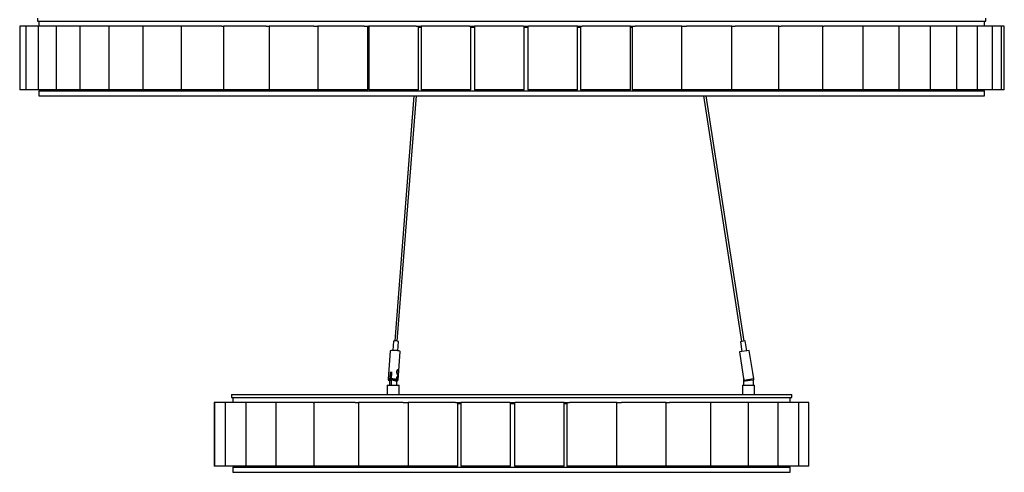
# Model space of a CAD drawing. Header units: millimetres. Extents: x -413 to 2103, y -1561 to 1924.
# Tile 5 of 6: x 1114 to 2103, y -329 to 126. Entities that reach past the tile are written whole.
import ezdxf

# ---------------------------------------------------------------- set-up
doc = ezdxf.new("R2010")
doc.units = ezdxf.units.MM

msp = doc.modelspace()

# ---------------------------------------------------------------- linework, layer by layer
at = {"color": 7, "linetype": 'Continuous', "lineweight": 25}
for p, q in [((1113.75, 119.36), (1113.75, 55.36)), ((1113.85, 119.36), (1113.75, 119.36)), ((1113.85, 119.36), (1113.85, 55.36)), ((1120.08, 119.36), (1113.85, 119.36)), ((1120.08, 119.36), (1120.08, 55.36)), ((1132.34, 119.36), (1120.08, 119.36)), ((1131.53, 127.36), (1131.53, 124.36)), ((1131.53, 124.36), (2084.53, 124.36)), ((1132.34, 119.36), (1132.34, 55.36)), ((1150.47, 119.36), (1132.34, 119.36)), ((1133.03, 124.36), (1133.03, 119.36)), ((1150.47, 119.36), (1150.47, 55.36)), ((1174.25, 119.36), (1150.47, 119.36)), ((1174.25, 119.36), (1174.25, 55.36)), ((1203.28, 119.36), (1174.25, 119.36)), ((1203.35, 119.36), (1203.35, 55.36)), ((1237.4, 119.36), (1203.35, 119.36)), ((1237.4, 119.36), (1237.4, 55.36)), ((1275.96, 119.36), (1237.4, 119.36)), ((1275.96, 119.36), (1275.96, 55.36)), ((1316.75, 119.36), (1275.96, 119.36)), ((1316.75, 119.36), (1318.52, 119.36)), ((1318.52, 119.36), (1318.52, 55.36)), ((1361.42, 119.36), (1318.52, 119.36)), ((1361.42, 119.36), (1364.53, 119.36)), ((1364.53, 119.36), (1364.53, 55.36)), ((1409.3, 119.36), (1364.53, 119.36)), ((1409.3, 119.36), (1413.39, 119.36)), ((1413.39, 119.36), (1413.39, 55.36)), ((1459.77, 119.36), (1413.39, 119.36)), ((1459.77, 119.36), (1464.46, 119.36)), ((1463.39, 55.36), (1463.39, 119.36)), ((1464.46, 119.36), (1464.46, 55.36)), ((1512.18, 119.36), (1464.46, 119.36)), ((1512.18, 119.36), (1517.08, 119.36)), ((1514.46, 55.36), (1514.46, 119.36)), ((1517.08, 119.36), (1517.08, 55.36)), ((1565.84, 119.36), (1517.09, 119.36)), ((1565.84, 119.36), (1570.83, 119.36)), ((1567.08, 55.36), (1567.08, 119.36)), ((1570.55, 119.36), (1570.55, 55.36)), ((1620.05, 119.36), (1570.83, 119.36)), ((1620.05, 119.36), (1625.05, 119.36)), ((1620.55, 55.36), (1620.55, 119.36)), ((1624.19, 119.36), (1624.19, 55.36)), ((1674.1, 119.36), (1625.05, 119.36)), ((1674.19, 55.36), (1674.19, 119.36)), ((1674.19, 119.36), (1679.05, 119.36)), ((1677.29, 119.36), (1677.29, 55.36)), ((1727.29, 119.36), (1679.05, 119.36)), ((1727.29, 55.36), (1727.29, 119.36)), ((1727.29, 119.36), (1732.13, 119.36)), ((1729.17, 119.36), (1729.17, 55.36)), ((1779.17, 119.36), (1732.13, 119.36)), ((1779.13, 119.36), (1783.58, 119.36)), ((1779.17, 55.36), (1779.17, 119.36)), ((1829.13, 119.36), (1783.58, 119.36)), ((1829.13, 55.36), (1829.13, 119.36)), ((1829.13, 119.36), (1832.75, 119.36)), ((1876.55, 119.36), (1832.75, 119.36)), ((1876.55, 55.36), (1876.55, 119.36)), ((1876.55, 119.36), (1878.99, 119.36)), ((1920.78, 119.36), (1878.99, 119.36)), ((1920.78, 55.36), (1920.78, 119.36)), ((1920.78, 119.36), (1921.7, 119.36)), ((1961.27, 119.36), (1921.7, 119.36)), ((1961.27, 55.36), (1961.27, 119.36)), ((1997.48, 119.36), (1961.27, 119.36)), ((1997.48, 55.36), (1997.48, 119.36)), ((2028.93, 119.36), (1997.48, 119.36)), ((2028.93, 55.36), (2028.93, 119.36)), ((2055.23, 119.36), (2028.93, 119.36)), ((2055.23, 55.36), (2055.23, 119.36)), ((2076.02, 119.36), (2055.23, 119.36)), ((2076.02, 55.36), (2076.02, 119.36)), ((2091.03, 119.36), (2076.02, 119.36)), ((2083.03, 119.36), (2083.03, 124.36)), ((2084.53, 124.36), (2084.53, 127.36)), ((2091.03, 55.36), (2091.03, 119.36)), ((2100.08, 119.36), (2091.03, 119.36)), ((2100.08, 55.36), (2100.08, 119.36)), ((2103.03, 119.36), (2100.08, 119.36)), ((2103.03, 55.36), (2103.03, 119.36)), ((1463.39, 118.36), (1464.46, 118.36)), ((1514.46, 118.36), (1517.08, 118.36)), ((1567.08, 118.36), (1570.55, 118.36)), ((1620.55, 118.36), (1624.19, 118.36)), ((1674.19, 118.36), (1677.29, 118.36)), ((1727.29, 118.36), (1729.17, 118.36)), ((1113.85, 55.36), (1113.75, 55.36)), ((1120.08, 55.36), (1113.85, 55.36)), ((1132.34, 55.36), (1120.08, 55.36)), ((1150.47, 55.36), (1132.34, 55.36)), ((1133.03, 54.36), (1133.03, 49.36)), ((1133.03, 54.36), (2083.03, 54.36)), ((1174.25, 55.36), (1150.47, 55.36)), ((1154.78, 55.36), (1154.78, 54.36)), ((1203.35, 55.36), (1174.25, 55.36)), ((1237.4, 55.36), (1203.35, 55.36)), ((1275.96, 55.36), (1237.4, 55.36)), ((1318.52, 55.36), (1275.96, 55.36)), ((1364.53, 55.36), (1318.52, 55.36)), ((1413.39, 55.36), (1364.53, 55.36)), ((1463.39, 55.36), (1413.39, 55.36)), ((1514.46, 55.36), (1464.46, 55.36)), ((1567.08, 55.36), (1517.08, 55.36)), ((1620.55, 55.36), (1570.55, 55.36)), ((1582.29, 54.36), (1582.29, 55.36)), ((1674.19, 55.36), (1624.19, 55.36)), ((1727.29, 55.36), (1677.29, 55.36)), ((1779.17, 55.36), (1729.17, 55.36)), ((1829.13, 55.36), (1779.17, 55.36)), ((1876.55, 55.36), (1829.13, 55.36)), ((1920.78, 55.36), (1876.55, 55.36)), ((1961.27, 55.36), (1920.78, 55.36)), ((1997.48, 55.36), (1961.27, 55.36)), ((2028.93, 55.36), (1997.48, 55.36)), ((2055.23, 55.36), (2028.93, 55.36)), ((2076.02, 55.36), (2055.23, 55.36)), ((2062.78, 54.36), (2062.78, 55.36)), ((2091.03, 55.36), (2076.02, 55.36)), ((2083.03, 49.36), (2083.03, 54.36)), ((2100.08, 55.36), (2091.03, 55.36)), ((2103.03, 55.36), (2100.08, 55.36)), ((1133.03, 49.36), (2083.03, 49.36)), ((1509.77, 49.36), (1490.65, -196.7)), ((1493.14, -196.89), (1512.28, 49.36)), ((1800.79, 49.36), (1839.12, -197.27)), ((1841.59, -196.89), (1803.32, 49.36)), ((1489.38, -196.89), (1488.66, -206.19)), ((1493.64, -206.58), (1494.37, -197.27)), ((1842.82, -196.7), (1837.88, -197.46)), ((1837.88, -197.46), (1839.42, -207.34)), ((1844.36, -206.58), (1842.82, -196.7)), ((1486.12, -206.57), (1483.89, -235.23)), ((1493.86, -236), (1496.09, -207.35)), ((1846.83, -206.19), (1836.95, -207.73)), ((1836.95, -207.73), (1840.4, -229.96)), ((1850.28, -228.43), (1846.83, -206.19)), ((1486.09, -228.44), (1485.59, -234.86)), ((1485.67, -241.14), (1485.67, -236.14)), ((1485.67, -236.14), (1487.4, -236.14)), ((1487.78, -228.97), (1486.09, -228.44)), ((1487.33, -234.86), (1487.82, -228.44)), ((1487.4, -236.14), (1487.41, -235.66)), ((1487.4, -241.14), (1487.4, -236.14)), ((1491.58, -237.2), (1487.76, -236.01)), ((1492.4, -237.14), (1492.4, -241.14)), ((1840.5, -229.95), (1840.4, -229.96)), ((1841.5, -236.37), (1840.5, -229.95)), ((1841.03, -236.14), (1841.03, -241.14)), ((1851.18, -234.86), (1841.5, -236.37)), ((1850.32, -236.01), (1842.67, -237.2)), ((1850.28, -228.43), (1850.18, -228.44)), ((1850.18, -228.44), (1851.18, -234.86)), ((1851.03, -236.14), (1851.01, -235.66)), ((1851.03, -241.14), (1851.03, -236.14)), ((1483.03, -241.14), (1483.03, -250.64)), ((1483.03, -241.14), (1495.03, -241.14)), ((1495.03, -250.64), (1495.03, -241.14)), ((1840.03, -241.14), (1840.03, -250.64)), ((1840.03, -241.14), (1846.03, -241.14)), ((1846.03, -241.14), (1852.03, -241.14)), ((1852.03, -250.64), (1852.03, -241.14)), ((1326.53, -250.64), (1326.53, -253.64)), ((1326.53, -250.64), (1889.53, -250.64)), ((1326.53, -253.64), (1889.53, -253.64)), ((1328.03, -253.64), (1328.03, -258.64)), ((1888.03, -258.64), (1888.03, -253.64)), ((1889.53, -253.64), (1889.53, -250.64)), ((1309.28, -258.64), (1309.28, -322.64)), ((1309.44, -258.64), (1309.28, -258.64)), ((1309.44, -258.64), (1309.44, -322.64)), ((1320.11, -258.64), (1309.44, -258.64)), ((1320.11, -258.64), (1320.11, -322.64)), ((1340.81, -258.64), (1320.11, -258.64)), ((1340.89, -258.64), (1340.89, -322.64)), ((1370.98, -258.64), (1340.89, -258.64)), ((1370.98, -258.64), (1370.98, -322.64)), ((1408.68, -258.64), (1370.98, -258.64)), ((1408.68, -258.64), (1409.21, -258.64)), ((1409.21, -258.64), (1409.21, -322.64)), ((1450.87, -258.64), (1409.21, -258.64)), ((1450.87, -258.64), (1454.12, -258.64)), ((1454.12, -258.64), (1454.12, -322.64)), ((1499.1, -258.64), (1454.12, -258.64)), ((1499.1, -258.64), (1504.12, -258.64)), ((1503.99, -258.64), (1503.99, -322.64)), ((1551.51, -258.64), (1503.99, -258.64)), ((1551.51, -258.64), (1556.89, -258.64)), ((1553.99, -322.64), (1553.99, -258.64)), ((1553.99, -259.64), (1556.89, -259.64)), ((1556.89, -258.64), (1556.89, -322.64)), ((1606.1, -258.64), (1556.94, -258.64)), ((1606.1, -258.64), (1611.63, -258.64)), ((1606.89, -322.64), (1606.89, -258.64)), ((1606.89, -259.64), (1610.8, -259.64)), ((1610.8, -258.64), (1610.8, -322.64)), ((1660.76, -258.64), (1611.63, -258.64)), ((1660.8, -322.64), (1660.8, -258.64)), ((1660.8, -258.64), (1666.18, -258.64)), ((1663.64, -258.64), (1663.64, -322.64)), ((1713.64, -258.64), (1666.18, -258.64)), ((1713.64, -322.64), (1713.64, -258.64)), ((1713.64, -258.64), (1718.5, -258.64)), ((1763.39, -258.64), (1718.5, -258.64)), ((1763.39, -322.64), (1763.39, -258.64)), ((1763.39, -258.64), (1766.57, -258.64)), ((1808.12, -258.64), (1766.57, -258.64)), ((1808.12, -322.64), (1808.12, -258.64)), ((1808.12, -258.64), (1808.55, -258.64)), ((1846.13, -258.64), (1808.55, -258.64)), ((1846.13, -322.64), (1846.13, -258.64)), ((1875.95, -258.64), (1846.13, -258.64)), ((1875.95, -322.64), (1875.95, -258.64)), ((1896.43, -258.64), (1875.95, -258.64)), ((1896.43, -322.64), (1896.43, -258.64)), ((1906.79, -258.64), (1896.43, -258.64)), ((1906.79, -322.64), (1906.79, -258.64)), ((1309.44, -322.64), (1309.28, -322.64)), ((1320.11, -322.64), (1309.44, -322.64)), ((1340.89, -322.64), (1320.11, -322.64)), ((1328.03, -323.64), (1328.03, -328.64)), ((1328.03, -323.64), (1888.03, -323.64)), ((1340.78, -322.64), (1340.78, -323.64)), ((1370.98, -322.64), (1340.89, -322.64)), ((1409.21, -322.64), (1370.98, -322.64)), ((1454.12, -322.64), (1409.21, -322.64)), ((1503.99, -322.64), (1454.12, -322.64)), ((1553.99, -322.64), (1503.99, -322.64)), ((1606.89, -322.64), (1556.89, -322.64)), ((1660.8, -322.64), (1610.8, -322.64)), ((1713.64, -322.64), (1663.64, -322.64)), ((1763.39, -322.64), (1713.64, -322.64)), ((1808.12, -322.64), (1763.39, -322.64)), ((1846.13, -322.64), (1808.12, -322.64)), ((1875.95, -322.64), (1846.13, -322.64)), ((1873.78, -323.64), (1873.78, -322.64)), ((1896.43, -322.64), (1875.95, -322.64)), ((1888.03, -328.64), (1888.03, -323.64)), ((1906.79, -322.64), (1896.43, -322.64)), ((1328.03, -328.64), (1888.03, -328.64))]:
    msp.add_line(p, q, dxfattribs=at)
at = {"color": 7, "linetype": 'Continuous', "lineweight": 25, "flags": 128}
for points in [[(1496.09, -207.35), (1496.01, -207.22), (1495.59, -207.01), (1494.84, -206.8), (1493.81, -206.61), (1492.58, -206.44), (1491.25, -206.3), (1489.9, -206.22), (1488.64, -206.19)], [(1485.67, -236.14), (1485.77, -234.73), (1486.06, -233.44), (1486.53, -232.36), (1487.13, -231.59), (1487.6, -231.27)], [(1491.58, -237.2), (1492.36, -237.12), (1492.75, -236.98), (1492.72, -236.8), (1492.27, -236.6), (1491.44, -236.41), (1490.33, -236.23), (1489.06, -236.09), (1487.76, -236.01)], [(1841.24, -234.71), (1841.24, -234.73), (1841.03, -236.14)]]:
    msp.add_lwpolyline(points, dxfattribs=at)
at = {"color": 8, "linetype": 'Continuous', "lineweight": 25, "flags": 128}
for points in [[(1485.59, -234.86), (1484.7, -234.93), (1484.12, -235.05), (1483.9, -235.22), (1483.89, -235.23)], [(1485.67, -236.04), (1485.25, -236.09), (1484.85, -236.23), (1484.89, -236.41), (1485.34, -236.6), (1485.67, -236.7)], [(1493.86, -236.01), (1493.72, -235.82), (1493.21, -235.62), (1492.38, -235.41), (1491.29, -235.22), (1490.02, -235.05), (1488.66, -234.93), (1487.33, -234.86)]]:
    msp.add_lwpolyline(points, dxfattribs=at)
at = {"color": 7, "linetype": 'Continuous', "lineweight": 25}
for centre, radius, start, end in [((1490.26, -198.41), 1.76, 77.3959, 119.81138), ((1491.48, -203.57), 6.92, 65.38334, 97.00147), ((1487.92, -209.98), 3.85, 79.32642, 117.88085), ((1486.96, -252.5), 24.07, 87.93846, 92.06154)]:
    msp.add_arc(centre, radius, start, end, dxfattribs=at)
for points, knots in [([(1492.47, -227.47), (1492.48, -227.37), (1492.5, -227.16), (1492.57, -226.85), (1492.67, -226.57), (1492.79, -226.32), (1492.94, -226.12), (1493.1, -225.95), (1493.28, -225.82), (1493.46, -225.73), (1493.64, -225.68), (1493.82, -225.67), (1493.98, -225.7), (1494.12, -225.77), (1494.25, -225.87), (1494.35, -226.02), (1494.42, -226.21), (1494.47, -226.42), (1494.49, -226.66), (1494.5, -226.92), (1494.5, -227.2), (1494.48, -227.54), (1494.46, -227.95), (1494.42, -228.4), (1494.38, -228.82), (1494.34, -229.19), (1494.28, -229.59), (1494.21, -229.98), (1494.12, -230.34), (1494.03, -230.6), (1493.94, -230.78), (1493.84, -230.88), (1493.75, -230.94), (1493.65, -230.97), (1493.55, -230.94), (1493.45, -230.89), (1493.35, -230.8), (1493.24, -230.67), (1493.1, -230.46), (1492.94, -230.14), (1492.77, -229.69), (1492.62, -229.17), (1492.51, -228.62), (1492.46, -228.15), (1492.45, -227.76), (1492.46, -227.57), (1492.47, -227.47)], [0, 0, 0, 0, 0.021453, 0.042918, 0.064792, 0.084489, 0.103714, 0.122689, 0.14166, 0.161116, 0.181456, 0.201789, 0.222119, 0.242447, 0.263167, 0.287775, 0.308376, 0.327789, 0.346727, 0.366205, 0.385408, 0.405024, 0.436082, 0.467089, 0.49807, 0.523306, 0.548718, 0.588161, 0.61884, 0.643125, 0.667946, 0.682347, 0.697058, 0.71149, 0.726499, 0.738807, 0.751466, 0.76776, 0.784513, 0.810714, 0.847887, 0.884988, 0.922068, 0.960635, 0.980257, 1, 1, 1, 1]), ([(1483.9, -235.22), (1483.9, -235.23), (1483.85, -235.38), (1483.94, -235.68), (1484.12, -236), (1484.36, -236.23), (1484.66, -236.41), (1485.05, -236.56), (1485.45, -236.66), (1485.67, -236.71)], [0, 0, 0, 0, 0.007138, 0.142421, 0.255325, 0.369015, 0.513839, 0.74396, 1, 1, 1, 1]), ([(1485.59, -234.86), (1485.59, -234.91), (1485.58, -235.01), (1485.59, -235.17), (1485.61, -235.32), (1485.64, -235.48), (1485.68, -235.59), (1485.71, -235.65), (1485.71, -235.67)], [0, 0, 0, 0, 0.169726, 0.343478, 0.530332, 0.722511, 0.911147, 1, 1, 1, 1]), ([(1487.76, -236.01), (1487.75, -236.01), (1487.72, -236), (1487.66, -235.97), (1487.58, -235.9), (1487.5, -235.79), (1487.44, -235.67), (1487.39, -235.53), (1487.35, -235.38), (1487.33, -235.21), (1487.32, -235.04), (1487.32, -234.92), (1487.33, -234.86)], [0, 0, 0, 0, 0.0070914, 0.1190893, 0.2344376, 0.3445844, 0.4580919, 0.5653973, 0.6759682, 0.7806843, 0.8885393, 1, 1, 1, 1]), ([(1491.74, -237.21), (1491.81, -237.2), (1492.19, -237.18), (1492.63, -237.12), (1493.09, -237), (1493.46, -236.8), (1493.78, -236.44), (1493.83, -236.15), (1493.86, -236.01)], [0, 0, 0, 0, 0.071374, 0.390314, 0.576282, 0.751923, 0.881478, 1, 1, 1, 1]), ([(1493.86, -233.84), (1493.86, -233.84), (1493.86, -233.91), (1493.84, -234.04), (1493.81, -234.23), (1493.77, -234.41), (1493.73, -234.56), (1493.67, -234.69), (1493.6, -234.79), (1493.51, -234.86), (1493.42, -234.89), (1493.32, -234.89), (1493.21, -234.86), (1493.1, -234.79), (1492.99, -234.69), (1492.88, -234.56), (1492.78, -234.41), (1492.69, -234.24), (1492.62, -234.04), (1492.57, -233.83), (1492.55, -233.58), (1492.57, -233.32), (1492.63, -233.08), (1492.7, -232.9), (1492.79, -232.74), (1492.9, -232.61), (1493.02, -232.5), (1493.15, -232.43), (1493.28, -232.39), (1493.4, -232.39), (1493.51, -232.42), (1493.6, -232.48), (1493.68, -232.58), (1493.75, -232.7), (1493.8, -232.85), (1493.84, -233.02), (1493.86, -233.21), (1493.87, -233.42), (1493.87, -233.63), (1493.87, -233.77), (1493.86, -233.84)], [0, 0, 0, 0, 0.000163, 0.025126, 0.050895, 0.076125, 0.102088, 0.12853, 0.155712, 0.182968, 0.210999, 0.237859, 0.265465, 0.291602, 0.318422, 0.344501, 0.371261, 0.397657, 0.424818, 0.450948, 0.477942, 0.520251, 0.545797, 0.572174, 0.598093, 0.62476, 0.651682, 0.679361, 0.706576, 0.734564, 0.761071, 0.788295, 0.814313, 0.841002, 0.867227, 0.89416, 0.920555, 0.947765, 0.97345, 1, 1, 1, 1]), ([(1493.14, -234.64), (1493.14, -234.64), (1493.14, -234.64), (1493.1, -234.63), (1492.95, -234.51), (1492.79, -234.29), (1492.67, -233.97), (1492.61, -233.6), (1492.66, -233.23), (1492.78, -232.93), (1492.95, -232.72), (1493.09, -232.64), (1493.12, -232.65), (1493.13, -232.65)], [0, 0, 0, 0, 0.002646, 0.096562, 0.196073, 0.296551, 0.406611, 0.518004, 0.627667, 0.733717, 0.844541, 0.956095, 1, 1, 1, 1]), ([(1842.67, -237.2), (1842.66, -237.2), (1842.6, -237.21), (1842.48, -237.22), (1842.3, -237.2), (1842.13, -237.15), (1841.97, -237.07), (1841.83, -236.97), (1841.72, -236.86), (1841.64, -236.75), (1841.58, -236.65), (1841.53, -236.52), (1841.51, -236.42), (1841.5, -236.37)], [0, 0, 0, 0, 0.00375, 0.115743, 0.231084, 0.341252, 0.454782, 0.562113, 0.672711, 0.739306, 0.80668, 0.902148, 1, 1, 1, 1]), ([(1851.18, -234.86), (1851.19, -234.91), (1851.2, -235.01), (1851.18, -235.17), (1851.15, -235.32), (1851.08, -235.48), (1850.99, -235.62), (1850.88, -235.74), (1850.75, -235.85), (1850.61, -235.93), (1850.46, -235.98), (1850.37, -236), (1850.32, -236.01)], [0, 0, 0, 0, 0.093062, 0.188331, 0.290784, 0.396157, 0.499587, 0.605912, 0.711289, 0.819581, 0.908955, 1, 1, 1, 1]), ([(1660.8, -259.64), (1661.55, -259.64), (1662.51, -259.64), (1663.44, -259.64), (1663.64, -259.64)], [0, 0, 0, 0, 0.7848023, 1, 1, 1, 1])]:
    msp.add_open_spline(points, degree=3, knots=knots, dxfattribs=at)
at = {"color": 8, "linetype": 'Continuous', "lineweight": 25}
for points, knots in [([(1493.5, -233.79), (1493.5, -233.77), (1493.5, -233.71), (1493.51, -233.63), (1493.51, -233.54), (1493.51, -233.44), (1493.51, -233.33), (1493.5, -233.22), (1493.49, -233.11), (1493.48, -233.03), (1493.45, -232.94), (1493.43, -232.87), (1493.39, -232.79), (1493.33, -232.71), (1493.27, -232.67), (1493.22, -232.65), (1493.18, -232.64), (1493.15, -232.64), (1493.13, -232.64), (1493.13, -232.64)], [0, 0, 0, 0, 0.047251, 0.094872, 0.142913, 0.191817, 0.269269, 0.347504, 0.386934, 0.48129, 0.52902, 0.577488, 0.670287, 0.763279, 0.856166, 0.903174, 0.951031, 0.998723, 1, 1, 1, 1]), ([(1493.14, -234.64), (1493.14, -234.64), (1493.16, -234.64), (1493.18, -234.64), (1493.22, -234.63), (1493.25, -234.61), (1493.28, -234.58), (1493.31, -234.55), (1493.34, -234.51), (1493.36, -234.47), (1493.38, -234.42), (1493.41, -234.35), (1493.43, -234.27), (1493.45, -234.18), (1493.46, -234.08), (1493.48, -233.95), (1493.49, -233.84), (1493.5, -233.79)], [0, 0, 0, 0, 0.005034, 0.064704, 0.123775, 0.183297, 0.243503, 0.304636, 0.362993, 0.421746, 0.481107, 0.541297, 0.655074, 0.712573, 0.77047, 0.895015, 1, 1, 1, 1])]:
    msp.add_open_spline(points, degree=3, knots=knots, dxfattribs=at)

doc.saveas('drawing.dxf')
